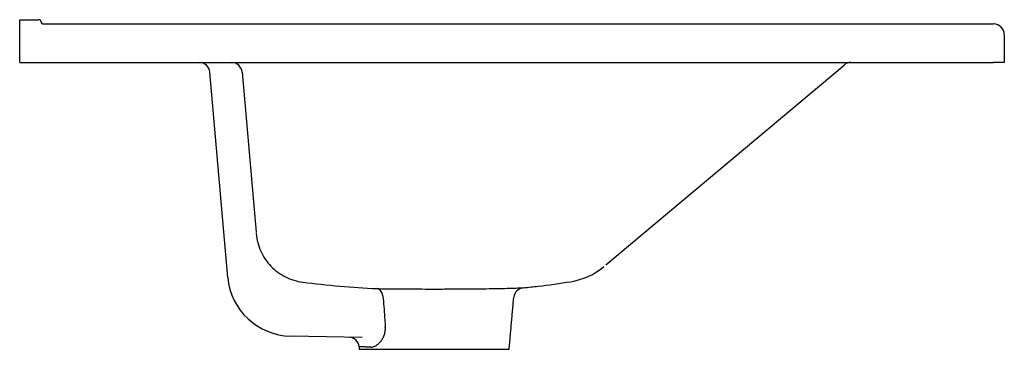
# Model space of a CAD drawing. Header units: millimetres. Extents: x 4423.62 to 4424.08, y 2734.801 to 2734.955.
import ezdxf

# ---------------------------------------------------------------- set-up
doc = ezdxf.new("R2010")
doc.units = ezdxf.units.MM
doc.layers.add('SANINDUSA', color=3, linetype='Continuous')

msp = doc.modelspace()

# ---------------------------------------------------------------- linework, layer by layer
at = {"layer": 'SANINDUSA'}
for p, q in [((4423.619640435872, 2734.954743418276), (4423.628640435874, 2734.954743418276)), ((4423.619640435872, 2734.949743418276), (4423.619640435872, 2734.954743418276)), ((4423.619640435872, 2734.934743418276), (4423.619640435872, 2734.949743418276)), ((4423.630640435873, 2734.952743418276), (4424.074640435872, 2734.952743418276)), ((4424.079640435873, 2734.947743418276), (4424.079640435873, 2734.934743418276)), ((4423.619640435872, 2734.934743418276), (4424.074640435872, 2734.934743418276)), ((4424.079640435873, 2734.934743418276), (4424.074640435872, 2734.934743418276)), ((4423.716877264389, 2734.8342951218), (4423.708488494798, 2734.930179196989)), ((4423.723545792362, 2734.930179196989), (4423.730075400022, 2734.85554543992)), ((4423.893537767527, 2734.840215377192), (4424.004797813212, 2734.933573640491)), ((4423.779626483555, 2734.80633159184), (4423.746239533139, 2734.806914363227)), ((4423.77832292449, 2734.800743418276), (4423.848322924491, 2734.800743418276))]:
    msp.add_line(p, q, dxfattribs=at)
at = {"layer": 'SANINDUSA', "flags": 128}
msp.add_lwpolyline([(4423.789496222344, 2734.824546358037), (4423.789404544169, 2734.825422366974), (4423.789214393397, 2734.826256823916), (4423.788931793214, 2734.827023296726), (4423.788565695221, 2734.827697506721), (4423.788127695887, 2734.828258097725), (4423.787631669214, 2734.828687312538), (4423.787093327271, 2734.828971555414), (4423.786529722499, 2734.829101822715)], dxfattribs=at)
at = {"layer": 'SANINDUSA'}
for centre, radius, start, end in [((4423.628640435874, 2734.953743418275), 0.0010000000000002, 0, 90), ((4423.630640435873, 2734.953743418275), 0.0009999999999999, 180, 270), ((4424.074640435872, 2734.947743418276), 0.005, 0, 90), ((4423.703507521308, 2734.929743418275), 0.005, 4.999999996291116, 90), ((4423.718564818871, 2734.929743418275), 0.005, 4.999999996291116, 90), ((4424.008011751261, 2734.929743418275), 0.005, 90, 130.0000000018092), ((4423.87203020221, 2734.863941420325), 0.0320000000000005, 278.8650096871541, 310.0000000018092), ((4423.746763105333, 2734.836909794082), 0.03, 184.9999999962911, 268.9999999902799), ((4423.855421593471, 2734.824513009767), 0.0050000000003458, 95.61941508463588, 175.0150900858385), ((4423.77324268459, 2734.801442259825), 0.005, 4.906722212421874, 88.99999999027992)]:
    msp.add_arc(centre, radius, start, end, dxfattribs=at)
for points in [[(4423.730104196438, 2734.855216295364), (4423.730143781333, 2734.854763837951)], [(4423.848322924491, 2734.800743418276), (4423.850440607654, 2734.824948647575)], [(4423.778223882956, 2734.801875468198), (4423.77832292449, 2734.800743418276)]]:
    msp.add_open_spline(points, degree=1, dxfattribs=at)
for points, knots in [([(4423.730143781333, 2734.854763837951), (4423.730267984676, 2734.853344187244), (4423.730510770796, 2734.851955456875), (4423.731223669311, 2734.849237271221), (4423.731693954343, 2734.847907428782), (4423.732871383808, 2734.845311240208), (4423.733561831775, 2734.844081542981), (4423.735137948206, 2734.841753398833), (4423.736024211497, 2734.840654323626), (4423.737998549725, 2734.838596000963), (4423.739059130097, 2734.837665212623), (4423.741321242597, 2734.83599251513), (4423.742524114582, 2734.835249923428), (4423.7450719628, 2734.83396521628), (4423.746382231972, 2734.833440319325), (4423.749072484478, 2734.832615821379), (4423.750452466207, 2734.832316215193), (4423.751868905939, 2734.832134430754)], [0, 0, 0, 0, 0.125, 0.125, 0.25, 0.25, 0.375, 0.375, 0.5, 0.5, 0.625, 0.625, 0.75, 0.75, 0.875, 0.875, 1, 1, 1, 1]), ([(4423.751868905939, 2734.832134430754), (4423.757623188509, 2734.831395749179), (4423.76339230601, 2734.830770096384), (4423.774947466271, 2734.829758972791), (4423.780734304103, 2734.829374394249), (4423.786529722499, 2734.829101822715)], [0, 0, 0, 0, 0.5, 0.5, 1, 1, 1, 1]), ([(4423.786529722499, 2734.829101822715), (4423.788034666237, 2734.829079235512), (4423.791368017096, 2734.829029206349), (4423.79728501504, 2734.828971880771), (4423.803982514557, 2734.828931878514), (4423.811026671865, 2734.82891388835), (4423.818068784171, 2734.828917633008), (4423.825038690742, 2734.828943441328), (4423.831606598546, 2734.828991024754), (4423.837704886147, 2734.829060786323), (4423.843047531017, 2734.829149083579), (4423.847584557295, 2734.829250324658), (4423.851097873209, 2734.829350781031), (4423.853592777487, 2734.829437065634), (4423.854672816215, 2734.829478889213), (4423.855007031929, 2734.829491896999), (4423.854931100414, 2734.829488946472), (4423.854930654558, 2734.829488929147)], [0, 0, 0, 0, 0.0603829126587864, 0.1337441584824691, 0.2092659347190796, 0.282681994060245, 0.3582528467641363, 0.4316287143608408, 0.5071604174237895, 0.5804731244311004, 0.6559408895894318, 0.7292559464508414, 0.8047057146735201, 0.8780651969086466, 0.953521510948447, 0.9997270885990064, 1, 1, 1, 1]), ([(4423.854931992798, 2734.829488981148), (4423.857243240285, 2734.829783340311), (4423.864620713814, 2734.830435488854), (4423.871942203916, 2734.831565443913), (4423.876961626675, 2734.832323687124)], [0, 0, 0, 0, 0.3146180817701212, 1, 1, 1, 1]), ([(4423.789496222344, 2734.824546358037), (4423.789733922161, 2734.821226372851), (4423.789971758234, 2734.817906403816), (4423.79020974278, 2734.814586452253), (4423.790292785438, 2734.813427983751), (4423.790375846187, 2734.812269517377), (4423.79045892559, 2734.811111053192)], [1e-16, 1e-16, 1e-16, 1e-16, 0.0100000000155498, 0.0100000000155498, 0.0100000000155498, 0.0134894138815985, 0.0134894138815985, 0.0134894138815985, 0.0134894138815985]), ([(4423.783738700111, 2734.801768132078), (4423.784100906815, 2734.8017609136), (4423.784469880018, 2734.801815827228), (4423.785033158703, 2734.80198177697), (4423.785222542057, 2734.802051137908), (4423.785604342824, 2734.802217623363), (4423.785796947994, 2734.802314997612), (4423.786368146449, 2734.802642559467), (4423.786743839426, 2734.802909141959), (4423.787296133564, 2734.803379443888), (4423.787478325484, 2734.803548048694), (4423.787837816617, 2734.803909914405), (4423.788015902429, 2734.804104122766), (4423.788534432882, 2734.804719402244), (4423.788857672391, 2734.805169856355), (4423.789297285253, 2734.805912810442), (4423.789436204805, 2734.806171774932), (4423.789695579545, 2734.806715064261), (4423.789815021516, 2734.806997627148), (4423.790027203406, 2734.807578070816), (4423.790120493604, 2734.807877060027), (4423.790278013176, 2734.808494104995), (4423.790342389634, 2734.808814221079), (4423.790482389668, 2734.809781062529), (4423.790507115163, 2734.810439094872), (4423.79045892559, 2734.811111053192)], [0, 0, 0, 0, 0.1250000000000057, 0.1250000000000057, 0.1875000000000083, 0.1875000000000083, 0.2500000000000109, 0.2500000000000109, 0.3750000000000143, 0.3750000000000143, 0.4375000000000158, 0.4375000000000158, 0.5000000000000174, 0.5000000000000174, 0.6250000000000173, 0.6250000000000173, 0.6875000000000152, 0.6875000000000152, 0.7500000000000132, 0.7500000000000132, 0.812500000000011, 0.812500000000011, 0.8750000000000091, 0.8750000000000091, 1, 1, 1, 1]), ([(4423.783738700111, 2734.801768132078), (4423.782895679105, 2734.801784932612), (4423.781191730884, 2734.801818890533), (4423.779491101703, 2734.801852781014), (4423.778406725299, 2734.801874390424), (4423.778299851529, 2734.801876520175), (4423.778247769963, 2734.801877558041)], [0, 0, 0, 0, 0.2517768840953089, 0.508901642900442, 0.760678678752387, 1, 1, 1, 1])]:
    msp.add_open_spline(points, degree=3, knots=knots, dxfattribs=at)

doc.saveas('drawing.dxf')
